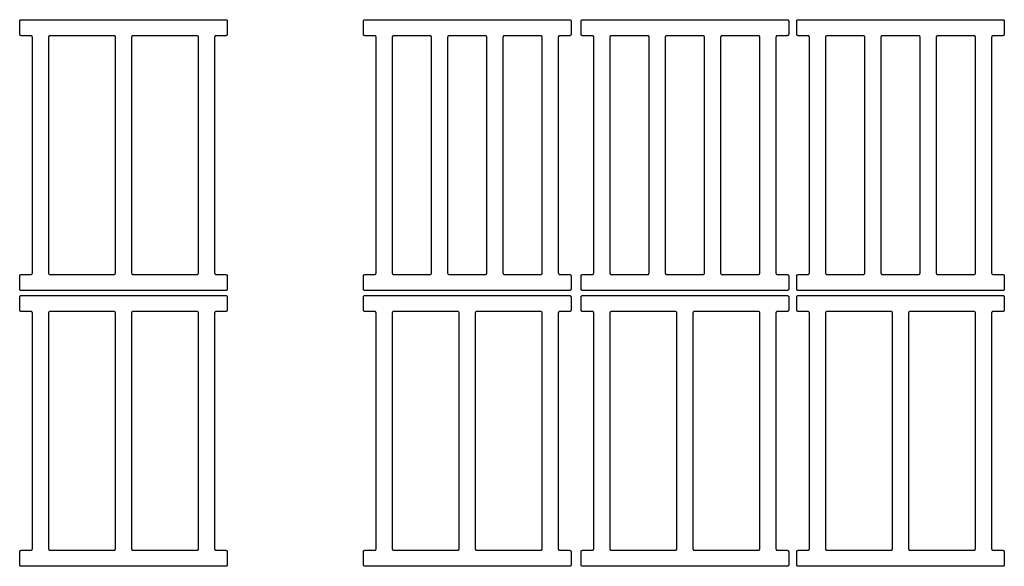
# Model space of a CAD drawing. Header units: millimetres. Extents: x 22718 to 26935, y -10434 to -9311.
# Tile 8 of 11: x 24787 to 25768, y -10406 to -9861. Entities that reach past the tile are written whole.
import ezdxf

# ---------------------------------------------------------------- set-up
doc = ezdxf.new("R2010")
doc.units = ezdxf.units.MM
doc.layers.add('COTES_PLANOLS$Visible$Curves$Default', color=7, linetype='Continuous', true_color=0x000000)

msp = doc.modelspace()

# ---------------------------------------------------------------- linework, layer by layer
at = {"layer": 'COTES_PLANOLS$Visible$Curves$Default'}
for points, weights in [([(24786.65, -9862.53), (24786.65, -9861.03), (24788.15, -9861.03)], [1, 0.707106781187, 1]), ([(24992.15, -9861.03), (24993.65, -9861.03), (24993.65, -9862.53)], [1, 0.707106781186, 1]), ([(25129.36, -9862.53), (25129.36, -9861.03), (25130.86, -9861.03)], [1, 0.707106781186, 1]), ([(25334.86, -9861.03), (25336.36, -9861.03), (25336.36, -9862.53)], [1, 0.707106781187, 1]), ([(25346.36, -9862.53), (25346.36, -9861.03), (25347.86, -9861.03)], [1, 0.707106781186, 1]), ([(25551.86, -9861.03), (25553.36, -9861.03), (25553.36, -9862.53)], [1, 0.707106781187, 1]), ([(25561.36, -9862.53), (25561.36, -9861.03), (25562.86, -9861.03)], [1, 0.707106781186, 1]), ([(25766.86, -9861.03), (25768.36, -9861.03), (25768.36, -9862.53)], [1, 0.707106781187, 1]), ([(24788.15, -9877.03), (24786.65, -9877.03), (24786.65, -9875.53)], [1, 0.707106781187, 1]), ([(24993.65, -9875.53), (24993.65, -9877.03), (24992.15, -9877.03)], [1, 0.707106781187, 1]), ([(25130.86, -9877.03), (25129.36, -9877.03), (25129.36, -9875.53)], [1, 0.707106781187, 1]), ([(25336.36, -9875.53), (25336.36, -9877.03), (25334.86, -9877.03)], [1, 0.707106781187, 1]), ([(25347.86, -9877.03), (25346.36, -9877.03), (25346.36, -9875.53)], [1, 0.707106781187, 1]), ([(25553.36, -9875.53), (25553.36, -9877.03), (25551.86, -9877.03)], [1, 0.707106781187, 1]), ([(25562.86, -9877.03), (25561.36, -9877.03), (25561.36, -9875.53)], [1, 0.707106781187, 1]), ([(25768.36, -9875.53), (25768.36, -9877.03), (25766.86, -9877.03)], [1, 0.707106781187, 1]), ([(24799.35, -9878.53), (24799.35, -9877.03), (24797.85, -9877.03)], [1, 0.707106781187, 1]), ([(24816.85, -9877.03), (24815.35, -9877.03), (24815.35, -9878.53)], [1, 0.707106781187, 1]), ([(24882.15, -9878.53), (24882.15, -9877.03), (24880.65, -9877.03)], [1, 0.707106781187, 1]), ([(24899.65, -9877.03), (24898.15, -9877.03), (24898.15, -9878.53)], [1, 0.707106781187, 1]), ([(24964.95, -9878.53), (24964.95, -9877.03), (24963.45, -9877.03)], [1, 0.707106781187, 1]), ([(24982.45, -9877.03), (24980.95, -9877.03), (24980.95, -9878.53)], [1, 0.707106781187, 1]), ([(25142.06, -9878.53), (25142.06, -9877.03), (25140.56, -9877.03)], [1, 0.707106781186, 1]), ([(25159.56, -9877.03), (25158.06, -9877.03), (25158.06, -9878.53)], [1, 0.707106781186, 1]), ([(25197.26, -9878.53), (25197.26, -9877.03), (25195.76, -9877.03)], [1, 0.707106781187, 1]), ([(25214.76, -9877.03), (25213.26, -9877.03), (25213.26, -9878.53)], [1, 0.707106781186, 1]), ([(25252.46, -9878.53), (25252.46, -9877.03), (25250.96, -9877.03)], [1, 0.707106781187, 1]), ([(25269.96, -9877.03), (25268.46, -9877.03), (25268.46, -9878.53)], [1, 0.707106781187, 1]), ([(25307.66, -9878.53), (25307.66, -9877.03), (25306.16, -9877.03)], [1, 0.707106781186, 1]), ([(25325.16, -9877.03), (25323.66, -9877.03), (25323.66, -9878.53)], [1, 0.707106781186, 1]), ([(25359.06, -9878.53), (25359.06, -9877.03), (25357.56, -9877.03)], [1, 0.707106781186, 1]), ([(25376.56, -9877.03), (25375.06, -9877.03), (25375.06, -9878.53)], [1, 0.707106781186, 1]), ([(25414.26, -9878.53), (25414.26, -9877.03), (25412.76, -9877.03)], [1, 0.707106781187, 1]), ([(25431.76, -9877.03), (25430.26, -9877.03), (25430.26, -9878.53)], [1, 0.707106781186, 1]), ([(25469.46, -9878.53), (25469.46, -9877.03), (25467.96, -9877.03)], [1, 0.707106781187, 1]), ([(25486.96, -9877.03), (25485.46, -9877.03), (25485.46, -9878.53)], [1, 0.707106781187, 1]), ([(25524.66, -9878.53), (25524.66, -9877.03), (25523.16, -9877.03)], [1, 0.707106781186, 1]), ([(25542.16, -9877.03), (25540.66, -9877.03), (25540.66, -9878.53)], [1, 0.707106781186, 1]), ([(25574.06, -9878.53), (25574.06, -9877.03), (25572.56, -9877.03)], [1, 0.707106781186, 1]), ([(25591.56, -9877.03), (25590.06, -9877.03), (25590.06, -9878.53)], [1, 0.707106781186, 1]), ([(25629.26, -9878.53), (25629.26, -9877.03), (25627.76, -9877.03)], [1, 0.707106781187, 1]), ([(25646.76, -9877.03), (25645.26, -9877.03), (25645.26, -9878.53)], [1, 0.707106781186, 1]), ([(25684.46, -9878.53), (25684.46, -9877.03), (25682.96, -9877.03)], [1, 0.707106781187, 1]), ([(25701.96, -9877.03), (25700.46, -9877.03), (25700.46, -9878.53)], [1, 0.707106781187, 1]), ([(25739.66, -9878.53), (25739.66, -9877.03), (25738.16, -9877.03)], [1, 0.707106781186, 1]), ([(25757.16, -9877.03), (25755.66, -9877.03), (25755.66, -9878.53)], [1, 0.707106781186, 1]), ([(24786.65, -10116.53), (24786.65, -10115.03), (24788.15, -10115.03)], [1, 0.707106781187, 1]), ([(24797.85, -10115.03), (24799.35, -10115.03), (24799.35, -10113.53)], [1, 0.707106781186, 1]), ([(24815.35, -10113.53), (24815.35, -10115.03), (24816.85, -10115.03)], [1, 0.707106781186, 1]), ([(24880.65, -10115.03), (24882.15, -10115.03), (24882.15, -10113.53)], [1, 0.707106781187, 1]), ([(24898.15, -10113.53), (24898.15, -10115.03), (24899.65, -10115.03)], [1, 0.707106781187, 1]), ([(24963.45, -10115.03), (24964.95, -10115.03), (24964.95, -10113.53)], [1, 0.707106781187, 1]), ([(24980.95, -10113.53), (24980.95, -10115.03), (24982.45, -10115.03)], [1, 0.707106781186, 1]), ([(24992.15, -10115.03), (24993.65, -10115.03), (24993.65, -10116.53)], [1, 0.707106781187, 1]), ([(25129.36, -10116.53), (25129.36, -10115.03), (25130.86, -10115.03)], [1, 0.707106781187, 1]), ([(25140.56, -10115.03), (25142.06, -10115.03), (25142.06, -10113.53)], [1, 0.707106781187, 1]), ([(25158.06, -10113.53), (25158.06, -10115.03), (25159.56, -10115.03)], [1, 0.707106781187, 1]), ([(25195.76, -10115.03), (25197.26, -10115.03), (25197.26, -10113.53)], [1, 0.707106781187, 1]), ([(25213.26, -10113.53), (25213.26, -10115.03), (25214.76, -10115.03)], [1, 0.707106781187, 1]), ([(25250.96, -10115.03), (25252.46, -10115.03), (25252.46, -10113.53)], [1, 0.707106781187, 1]), ([(25268.46, -10113.53), (25268.46, -10115.03), (25269.96, -10115.03)], [1, 0.707106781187, 1]), ([(25306.16, -10115.03), (25307.66, -10115.03), (25307.66, -10113.53)], [1, 0.707106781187, 1]), ([(25323.66, -10113.53), (25323.66, -10115.03), (25325.16, -10115.03)], [1, 0.707106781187, 1]), ([(25334.86, -10115.03), (25336.36, -10115.03), (25336.36, -10116.53)], [1, 0.707106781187, 1]), ([(25346.36, -10116.53), (25346.36, -10115.03), (25347.86, -10115.03)], [1, 0.707106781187, 1]), ([(25357.56, -10115.03), (25359.06, -10115.03), (25359.06, -10113.53)], [1, 0.707106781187, 1]), ([(25375.06, -10113.53), (25375.06, -10115.03), (25376.56, -10115.03)], [1, 0.707106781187, 1]), ([(25412.76, -10115.03), (25414.26, -10115.03), (25414.26, -10113.53)], [1, 0.707106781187, 1]), ([(25430.26, -10113.53), (25430.26, -10115.03), (25431.76, -10115.03)], [1, 0.707106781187, 1]), ([(25467.96, -10115.03), (25469.46, -10115.03), (25469.46, -10113.53)], [1, 0.707106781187, 1]), ([(25485.46, -10113.53), (25485.46, -10115.03), (25486.96, -10115.03)], [1, 0.707106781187, 1]), ([(25523.16, -10115.03), (25524.66, -10115.03), (25524.66, -10113.53)], [1, 0.707106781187, 1]), ([(25540.66, -10113.53), (25540.66, -10115.03), (25542.16, -10115.03)], [1, 0.707106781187, 1]), ([(25551.86, -10115.03), (25553.36, -10115.03), (25553.36, -10116.53)], [1, 0.707106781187, 1]), ([(25561.36, -10116.53), (25561.36, -10115.03), (25562.86, -10115.03)], [1, 0.707106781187, 1]), ([(25572.56, -10115.03), (25574.06, -10115.03), (25574.06, -10113.53)], [1, 0.707106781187, 1]), ([(25590.06, -10113.53), (25590.06, -10115.03), (25591.56, -10115.03)], [1, 0.707106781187, 1]), ([(25627.76, -10115.03), (25629.26, -10115.03), (25629.26, -10113.53)], [1, 0.707106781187, 1]), ([(25645.26, -10113.53), (25645.26, -10115.03), (25646.76, -10115.03)], [1, 0.707106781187, 1]), ([(25682.96, -10115.03), (25684.46, -10115.03), (25684.46, -10113.53)], [1, 0.707106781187, 1]), ([(25700.46, -10113.53), (25700.46, -10115.03), (25701.96, -10115.03)], [1, 0.707106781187, 1]), ([(25738.16, -10115.03), (25739.66, -10115.03), (25739.66, -10113.53)], [1, 0.707106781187, 1]), ([(25755.66, -10113.53), (25755.66, -10115.03), (25757.16, -10115.03)], [1, 0.707106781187, 1]), ([(25766.86, -10115.03), (25768.36, -10115.03), (25768.36, -10116.53)], [1, 0.707106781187, 1]), ([(24788.15, -10131.03), (24786.65, -10131.03), (24786.65, -10129.53)], [1, 0.707106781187, 1]), ([(24993.65, -10129.53), (24993.65, -10131.03), (24992.15, -10131.03)], [1, 0.707106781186, 1]), ([(25130.86, -10131.03), (25129.36, -10131.03), (25129.36, -10129.53)], [1, 0.707106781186, 1]), ([(25336.36, -10129.53), (25336.36, -10131.03), (25334.86, -10131.03)], [1, 0.707106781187, 1]), ([(25347.86, -10131.03), (25346.36, -10131.03), (25346.36, -10129.53)], [1, 0.707106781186, 1]), ([(25553.36, -10129.53), (25553.36, -10131.03), (25551.86, -10131.03)], [1, 0.707106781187, 1]), ([(25562.86, -10131.03), (25561.36, -10131.03), (25561.36, -10129.53)], [1, 0.707106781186, 1]), ([(25768.36, -10129.53), (25768.36, -10131.03), (25766.86, -10131.03)], [1, 0.707106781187, 1]), ([(24786.65, -10137.53), (24786.65, -10136.03), (24788.15, -10136.03)], [1, 0.707106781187, 1]), ([(24992.15, -10136.03), (24993.65, -10136.03), (24993.65, -10137.53)], [1, 0.707106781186, 1]), ([(25129.36, -10137.53), (25129.36, -10136.03), (25130.86, -10136.03)], [1, 0.707106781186, 1]), ([(25334.86, -10136.03), (25336.36, -10136.03), (25336.36, -10137.53)], [1, 0.707106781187, 1]), ([(25346.36, -10137.53), (25346.36, -10136.03), (25347.86, -10136.03)], [1, 0.707106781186, 1]), ([(25551.86, -10136.03), (25553.36, -10136.03), (25553.36, -10137.53)], [1, 0.707106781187, 1]), ([(25561.36, -10137.53), (25561.36, -10136.03), (25562.86, -10136.03)], [1, 0.707106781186, 1]), ([(25766.86, -10136.03), (25768.36, -10136.03), (25768.36, -10137.53)], [1, 0.707106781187, 1]), ([(24788.15, -10152.03), (24786.65, -10152.03), (24786.65, -10150.53)], [1, 0.707106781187, 1]), ([(24993.65, -10150.53), (24993.65, -10152.03), (24992.15, -10152.03)], [1, 0.707106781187, 1]), ([(25130.86, -10152.03), (25129.36, -10152.03), (25129.36, -10150.53)], [1, 0.707106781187, 1]), ([(25336.36, -10150.53), (25336.36, -10152.03), (25334.86, -10152.03)], [1, 0.707106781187, 1]), ([(25347.86, -10152.03), (25346.36, -10152.03), (25346.36, -10150.53)], [1, 0.707106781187, 1]), ([(25553.36, -10150.53), (25553.36, -10152.03), (25551.86, -10152.03)], [1, 0.707106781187, 1]), ([(25562.86, -10152.03), (25561.36, -10152.03), (25561.36, -10150.53)], [1, 0.707106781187, 1]), ([(25768.36, -10150.53), (25768.36, -10152.03), (25766.86, -10152.03)], [1, 0.707106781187, 1]), ([(24799.35, -10153.53), (24799.35, -10152.03), (24797.85, -10152.03)], [1, 0.707106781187, 1]), ([(24816.85, -10152.03), (24815.35, -10152.03), (24815.35, -10153.53)], [1, 0.707106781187, 1]), ([(24882.15, -10153.53), (24882.15, -10152.03), (24880.65, -10152.03)], [1, 0.707106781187, 1]), ([(24899.65, -10152.03), (24898.15, -10152.03), (24898.15, -10153.53)], [1, 0.707106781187, 1]), ([(24964.95, -10153.53), (24964.95, -10152.03), (24963.45, -10152.03)], [1, 0.707106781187, 1]), ([(24982.45, -10152.03), (24980.95, -10152.03), (24980.95, -10153.53)], [1, 0.707106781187, 1]), ([(25142.06, -10153.53), (25142.06, -10152.03), (25140.56, -10152.03)], [1, 0.707106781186, 1]), ([(25159.56, -10152.03), (25158.06, -10152.03), (25158.06, -10153.53)], [1, 0.707106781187, 1]), ([(25224.86, -10153.53), (25224.86, -10152.03), (25223.36, -10152.03)], [1, 0.707106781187, 1]), ([(25242.36, -10152.03), (25240.86, -10152.03), (25240.86, -10153.53)], [1, 0.707106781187, 1]), ([(25307.66, -10153.53), (25307.66, -10152.03), (25306.16, -10152.03)], [1, 0.707106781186, 1]), ([(25325.16, -10152.03), (25323.66, -10152.03), (25323.66, -10153.53)], [1, 0.707106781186, 1]), ([(25359.06, -10153.53), (25359.06, -10152.03), (25357.56, -10152.03)], [1, 0.707106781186, 1]), ([(25376.56, -10152.03), (25375.06, -10152.03), (25375.06, -10153.53)], [1, 0.707106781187, 1]), ([(25441.86, -10153.53), (25441.86, -10152.03), (25440.36, -10152.03)], [1, 0.707106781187, 1]), ([(25459.36, -10152.03), (25457.86, -10152.03), (25457.86, -10153.53)], [1, 0.707106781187, 1]), ([(25524.66, -10153.53), (25524.66, -10152.03), (25523.16, -10152.03)], [1, 0.707106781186, 1]), ([(25542.16, -10152.03), (25540.66, -10152.03), (25540.66, -10153.53)], [1, 0.707106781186, 1]), ([(25574.06, -10153.53), (25574.06, -10152.03), (25572.56, -10152.03)], [1, 0.707106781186, 1]), ([(25591.56, -10152.03), (25590.06, -10152.03), (25590.06, -10153.53)], [1, 0.707106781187, 1]), ([(25656.86, -10153.53), (25656.86, -10152.03), (25655.36, -10152.03)], [1, 0.707106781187, 1]), ([(25674.36, -10152.03), (25672.86, -10152.03), (25672.86, -10153.53)], [1, 0.707106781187, 1]), ([(25739.66, -10153.53), (25739.66, -10152.03), (25738.16, -10152.03)], [1, 0.707106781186, 1]), ([(25757.16, -10152.03), (25755.66, -10152.03), (25755.66, -10153.53)], [1, 0.707106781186, 1]), ([(24786.65, -10391.53), (24786.65, -10390.03), (24788.15, -10390.03)], [1, 0.707106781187, 1]), ([(24797.85, -10390.03), (24799.35, -10390.03), (24799.35, -10388.53)], [1, 0.707106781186, 1]), ([(24815.35, -10388.53), (24815.35, -10390.03), (24816.85, -10390.03)], [1, 0.707106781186, 1]), ([(24880.65, -10390.03), (24882.15, -10390.03), (24882.15, -10388.53)], [1, 0.707106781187, 1]), ([(24898.15, -10388.53), (24898.15, -10390.03), (24899.65, -10390.03)], [1, 0.707106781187, 1]), ([(24963.45, -10390.03), (24964.95, -10390.03), (24964.95, -10388.53)], [1, 0.707106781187, 1]), ([(24980.95, -10388.53), (24980.95, -10390.03), (24982.45, -10390.03)], [1, 0.707106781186, 1]), ([(24992.15, -10390.03), (24993.65, -10390.03), (24993.65, -10391.53)], [1, 0.707106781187, 1]), ([(25129.36, -10391.53), (25129.36, -10390.03), (25130.86, -10390.03)], [1, 0.707106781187, 1]), ([(25140.56, -10390.03), (25142.06, -10390.03), (25142.06, -10388.53)], [1, 0.707106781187, 1]), ([(25158.06, -10388.53), (25158.06, -10390.03), (25159.56, -10390.03)], [1, 0.707106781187, 1]), ([(25223.36, -10390.03), (25224.86, -10390.03), (25224.86, -10388.53)], [1, 0.707106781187, 1]), ([(25240.86, -10388.53), (25240.86, -10390.03), (25242.36, -10390.03)], [1, 0.707106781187, 1]), ([(25306.16, -10390.03), (25307.66, -10390.03), (25307.66, -10388.53)], [1, 0.707106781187, 1]), ([(25323.66, -10388.53), (25323.66, -10390.03), (25325.16, -10390.03)], [1, 0.707106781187, 1]), ([(25334.86, -10390.03), (25336.36, -10390.03), (25336.36, -10391.53)], [1, 0.707106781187, 1]), ([(25346.36, -10391.53), (25346.36, -10390.03), (25347.86, -10390.03)], [1, 0.707106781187, 1]), ([(25357.56, -10390.03), (25359.06, -10390.03), (25359.06, -10388.53)], [1, 0.707106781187, 1]), ([(25375.06, -10388.53), (25375.06, -10390.03), (25376.56, -10390.03)], [1, 0.707106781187, 1]), ([(25440.36, -10390.03), (25441.86, -10390.03), (25441.86, -10388.53)], [1, 0.707106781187, 1]), ([(25457.86, -10388.53), (25457.86, -10390.03), (25459.36, -10390.03)], [1, 0.707106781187, 1]), ([(25523.16, -10390.03), (25524.66, -10390.03), (25524.66, -10388.53)], [1, 0.707106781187, 1]), ([(25540.66, -10388.53), (25540.66, -10390.03), (25542.16, -10390.03)], [1, 0.707106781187, 1]), ([(25551.86, -10390.03), (25553.36, -10390.03), (25553.36, -10391.53)], [1, 0.707106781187, 1]), ([(25561.36, -10391.53), (25561.36, -10390.03), (25562.86, -10390.03)], [1, 0.707106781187, 1]), ([(25572.56, -10390.03), (25574.06, -10390.03), (25574.06, -10388.53)], [1, 0.707106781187, 1]), ([(25590.06, -10388.53), (25590.06, -10390.03), (25591.56, -10390.03)], [1, 0.707106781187, 1]), ([(25655.36, -10390.03), (25656.86, -10390.03), (25656.86, -10388.53)], [1, 0.707106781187, 1]), ([(25672.86, -10388.53), (25672.86, -10390.03), (25674.36, -10390.03)], [1, 0.707106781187, 1]), ([(25738.16, -10390.03), (25739.66, -10390.03), (25739.66, -10388.53)], [1, 0.707106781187, 1]), ([(25755.66, -10388.53), (25755.66, -10390.03), (25757.16, -10390.03)], [1, 0.707106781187, 1]), ([(25766.86, -10390.03), (25768.36, -10390.03), (25768.36, -10391.53)], [1, 0.707106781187, 1]), ([(24788.15, -10406.03), (24786.65, -10406.03), (24786.65, -10404.53)], [1, 0.707106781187, 1]), ([(24993.65, -10404.53), (24993.65, -10406.03), (24992.15, -10406.03)], [1, 0.707106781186, 1]), ([(25130.86, -10406.03), (25129.36, -10406.03), (25129.36, -10404.53)], [1, 0.707106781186, 1]), ([(25336.36, -10404.53), (25336.36, -10406.03), (25334.86, -10406.03)], [1, 0.707106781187, 1]), ([(25347.86, -10406.03), (25346.36, -10406.03), (25346.36, -10404.53)], [1, 0.707106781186, 1]), ([(25553.36, -10404.53), (25553.36, -10406.03), (25551.86, -10406.03)], [1, 0.707106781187, 1]), ([(25562.86, -10406.03), (25561.36, -10406.03), (25561.36, -10404.53)], [1, 0.707106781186, 1]), ([(25768.36, -10404.53), (25768.36, -10406.03), (25766.86, -10406.03)], [1, 0.707106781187, 1])]:
    msp.add_rational_spline(points, weights, degree=2, dxfattribs=at)
for points in [[(24786.65, -9875.53), (24786.65, -9869.03), (24786.65, -9862.53)], [(24788.15, -9861.03), (24890.15, -9861.03), (24992.15, -9861.03)], [(24993.65, -9862.53), (24993.65, -9869.03), (24993.65, -9875.53)], [(25129.36, -9875.53), (25129.36, -9869.03), (25129.36, -9862.53)], [(25130.86, -9861.03), (25232.86, -9861.03), (25334.86, -9861.03)], [(25336.36, -9862.53), (25336.36, -9869.03), (25336.36, -9875.53)], [(25346.36, -9875.53), (25346.36, -9869.03), (25346.36, -9862.53)], [(25347.86, -9861.03), (25449.86, -9861.03), (25551.86, -9861.03)], [(25553.36, -9862.53), (25553.36, -9869.03), (25553.36, -9875.53)], [(25561.36, -9875.53), (25561.36, -9869.03), (25561.36, -9862.53)], [(25562.86, -9861.03), (25664.86, -9861.03), (25766.86, -9861.03)], [(25768.36, -9862.53), (25768.36, -9869.03), (25768.36, -9875.53)], [(24797.85, -9877.03), (24793, -9877.03), (24788.15, -9877.03)], [(24799.35, -10113.53), (24799.35, -9996.03), (24799.35, -9878.53)], [(24815.35, -9878.53), (24815.35, -9996.03), (24815.35, -10113.53)], [(24882.15, -10113.53), (24882.15, -9996.03), (24882.15, -9878.53)], [(24898.15, -9878.53), (24898.15, -9996.03), (24898.15, -10113.53)], [(24964.95, -10113.53), (24964.95, -9996.03), (24964.95, -9878.53)], [(24980.95, -9878.53), (24980.95, -9996.03), (24980.95, -10113.53)], [(24992.15, -9877.03), (24987.3, -9877.03), (24982.45, -9877.03)], [(25140.56, -9877.03), (25135.71, -9877.03), (25130.86, -9877.03)], [(25142.06, -10113.53), (25142.06, -9996.03), (25142.06, -9878.53)], [(25158.06, -9878.53), (25158.06, -9996.03), (25158.06, -10113.53)], [(25195.76, -9877.03), (25177.66, -9877.03), (25159.56, -9877.03)], [(25197.26, -10113.53), (25197.26, -9996.03), (25197.26, -9878.53)], [(25213.26, -9878.53), (25213.26, -9996.03), (25213.26, -10113.53)], [(25250.96, -9877.03), (25232.86, -9877.03), (25214.76, -9877.03)], [(25252.46, -10113.53), (25252.46, -9996.03), (25252.46, -9878.53)], [(25268.46, -9878.53), (25268.46, -9996.03), (25268.46, -10113.53)], [(25306.16, -9877.03), (25288.06, -9877.03), (25269.96, -9877.03)], [(25307.66, -10113.53), (25307.66, -9996.03), (25307.66, -9878.53)], [(25323.66, -9878.53), (25323.66, -9996.03), (25323.66, -10113.53)], [(25334.86, -9877.03), (25330.01, -9877.03), (25325.16, -9877.03)], [(25357.56, -9877.03), (25352.71, -9877.03), (25347.86, -9877.03)], [(25359.06, -10113.53), (25359.06, -9996.03), (25359.06, -9878.53)], [(25375.06, -9878.53), (25375.06, -9996.03), (25375.06, -10113.53)], [(25412.76, -9877.03), (25394.66, -9877.03), (25376.56, -9877.03)], [(25414.26, -10113.53), (25414.26, -9996.03), (25414.26, -9878.53)], [(25430.26, -9878.53), (25430.26, -9996.03), (25430.26, -10113.53)], [(25467.96, -9877.03), (25449.86, -9877.03), (25431.76, -9877.03)], [(25469.46, -10113.53), (25469.46, -9996.03), (25469.46, -9878.53)], [(25485.46, -9878.53), (25485.46, -9996.03), (25485.46, -10113.53)], [(25523.16, -9877.03), (25505.06, -9877.03), (25486.96, -9877.03)], [(25524.66, -10113.53), (25524.66, -9996.03), (25524.66, -9878.53)], [(25540.66, -9878.53), (25540.66, -9996.03), (25540.66, -10113.53)], [(25551.86, -9877.03), (25547.01, -9877.03), (25542.16, -9877.03)], [(25572.56, -9877.03), (25567.71, -9877.03), (25562.86, -9877.03)], [(25574.06, -10113.53), (25574.06, -9996.03), (25574.06, -9878.53)], [(25590.06, -9878.53), (25590.06, -9996.03), (25590.06, -10113.53)], [(25627.76, -9877.03), (25609.66, -9877.03), (25591.56, -9877.03)], [(25629.26, -10113.53), (25629.26, -9996.03), (25629.26, -9878.53)], [(25645.26, -9878.53), (25645.26, -9996.03), (25645.26, -10113.53)], [(25682.96, -9877.03), (25664.86, -9877.03), (25646.76, -9877.03)], [(25684.46, -10113.53), (25684.46, -9996.03), (25684.46, -9878.53)], [(25700.46, -9878.53), (25700.46, -9996.03), (25700.46, -10113.53)], [(25738.16, -9877.03), (25720.06, -9877.03), (25701.96, -9877.03)], [(25739.66, -10113.53), (25739.66, -9996.03), (25739.66, -9878.53)], [(25755.66, -9878.53), (25755.66, -9996.03), (25755.66, -10113.53)], [(25766.86, -9877.03), (25762.01, -9877.03), (25757.16, -9877.03)], [(24786.65, -10129.53), (24786.65, -10123.03), (24786.65, -10116.53)], [(24788.15, -10115.03), (24793, -10115.03), (24797.85, -10115.03)], [(24982.45, -10115.03), (24987.3, -10115.03), (24992.15, -10115.03)], [(24993.65, -10116.53), (24993.65, -10123.03), (24993.65, -10129.53)], [(25129.36, -10129.53), (25129.36, -10123.03), (25129.36, -10116.53)], [(25130.86, -10115.03), (25135.71, -10115.03), (25140.56, -10115.03)], [(25159.56, -10115.03), (25177.66, -10115.03), (25195.76, -10115.03)], [(25214.76, -10115.03), (25232.86, -10115.03), (25250.96, -10115.03)], [(25269.96, -10115.03), (25288.06, -10115.03), (25306.16, -10115.03)], [(25325.16, -10115.03), (25330.01, -10115.03), (25334.86, -10115.03)], [(25336.36, -10116.53), (25336.36, -10123.03), (25336.36, -10129.53)], [(25346.36, -10129.53), (25346.36, -10123.03), (25346.36, -10116.53)], [(25347.86, -10115.03), (25352.71, -10115.03), (25357.56, -10115.03)], [(25376.56, -10115.03), (25394.66, -10115.03), (25412.76, -10115.03)], [(25431.76, -10115.03), (25449.86, -10115.03), (25467.96, -10115.03)], [(25486.96, -10115.03), (25505.06, -10115.03), (25523.16, -10115.03)], [(25542.16, -10115.03), (25547.01, -10115.03), (25551.86, -10115.03)], [(25553.36, -10116.53), (25553.36, -10123.03), (25553.36, -10129.53)], [(25561.36, -10129.53), (25561.36, -10123.03), (25561.36, -10116.53)], [(25562.86, -10115.03), (25567.71, -10115.03), (25572.56, -10115.03)], [(25591.56, -10115.03), (25609.66, -10115.03), (25627.76, -10115.03)], [(25646.76, -10115.03), (25664.86, -10115.03), (25682.96, -10115.03)], [(25701.96, -10115.03), (25720.06, -10115.03), (25738.16, -10115.03)], [(25757.16, -10115.03), (25762.01, -10115.03), (25766.86, -10115.03)], [(25768.36, -10116.53), (25768.36, -10123.03), (25768.36, -10129.53)], [(24992.15, -10131.03), (24890.15, -10131.03), (24788.15, -10131.03)], [(25334.86, -10131.03), (25232.86, -10131.03), (25130.86, -10131.03)], [(25551.86, -10131.03), (25449.86, -10131.03), (25347.86, -10131.03)], [(25766.86, -10131.03), (25664.86, -10131.03), (25562.86, -10131.03)], [(24786.65, -10150.53), (24786.65, -10144.03), (24786.65, -10137.53)], [(24788.15, -10136.03), (24890.15, -10136.03), (24992.15, -10136.03)], [(24993.65, -10137.53), (24993.65, -10144.03), (24993.65, -10150.53)], [(25129.36, -10150.53), (25129.36, -10144.03), (25129.36, -10137.53)], [(25130.86, -10136.03), (25232.86, -10136.03), (25334.86, -10136.03)], [(25336.36, -10137.53), (25336.36, -10144.03), (25336.36, -10150.53)], [(25346.36, -10150.53), (25346.36, -10144.03), (25346.36, -10137.53)], [(25347.86, -10136.03), (25449.86, -10136.03), (25551.86, -10136.03)], [(25553.36, -10137.53), (25553.36, -10144.03), (25553.36, -10150.53)], [(25561.36, -10150.53), (25561.36, -10144.03), (25561.36, -10137.53)], [(25562.86, -10136.03), (25664.86, -10136.03), (25766.86, -10136.03)], [(25768.36, -10137.53), (25768.36, -10144.03), (25768.36, -10150.53)], [(24797.85, -10152.03), (24793, -10152.03), (24788.15, -10152.03)], [(24799.35, -10388.53), (24799.35, -10271.03), (24799.35, -10153.53)], [(24815.35, -10153.53), (24815.35, -10271.03), (24815.35, -10388.53)], [(24882.15, -10388.53), (24882.15, -10271.03), (24882.15, -10153.53)], [(24898.15, -10153.53), (24898.15, -10271.03), (24898.15, -10388.53)], [(24964.95, -10388.53), (24964.95, -10271.03), (24964.95, -10153.53)], [(24980.95, -10153.53), (24980.95, -10271.03), (24980.95, -10388.53)], [(24992.15, -10152.03), (24987.3, -10152.03), (24982.45, -10152.03)], [(25140.56, -10152.03), (25135.71, -10152.03), (25130.86, -10152.03)], [(25142.06, -10388.53), (25142.06, -10271.03), (25142.06, -10153.53)], [(25158.06, -10153.53), (25158.06, -10271.03), (25158.06, -10388.53)], [(25224.86, -10388.53), (25224.86, -10271.03), (25224.86, -10153.53)], [(25240.86, -10153.53), (25240.86, -10271.03), (25240.86, -10388.53)], [(25307.66, -10388.53), (25307.66, -10271.03), (25307.66, -10153.53)], [(25323.66, -10153.53), (25323.66, -10271.03), (25323.66, -10388.53)], [(25334.86, -10152.03), (25330.01, -10152.03), (25325.16, -10152.03)], [(25357.56, -10152.03), (25352.71, -10152.03), (25347.86, -10152.03)], [(25359.06, -10388.53), (25359.06, -10271.03), (25359.06, -10153.53)], [(25375.06, -10153.53), (25375.06, -10271.03), (25375.06, -10388.53)], [(25441.86, -10388.53), (25441.86, -10271.03), (25441.86, -10153.53)], [(25457.86, -10153.53), (25457.86, -10271.03), (25457.86, -10388.53)], [(25524.66, -10388.53), (25524.66, -10271.03), (25524.66, -10153.53)], [(25540.66, -10153.53), (25540.66, -10271.03), (25540.66, -10388.53)], [(25551.86, -10152.03), (25547.01, -10152.03), (25542.16, -10152.03)], [(25572.56, -10152.03), (25567.71, -10152.03), (25562.86, -10152.03)], [(25574.06, -10388.53), (25574.06, -10271.03), (25574.06, -10153.53)], [(25590.06, -10153.53), (25590.06, -10271.03), (25590.06, -10388.53)], [(25656.86, -10388.53), (25656.86, -10271.03), (25656.86, -10153.53)], [(25672.86, -10153.53), (25672.86, -10271.03), (25672.86, -10388.53)], [(25739.66, -10388.53), (25739.66, -10271.03), (25739.66, -10153.53)], [(25755.66, -10153.53), (25755.66, -10271.03), (25755.66, -10388.53)], [(25766.86, -10152.03), (25762.01, -10152.03), (25757.16, -10152.03)], [(24786.65, -10404.53), (24786.65, -10398.03), (24786.65, -10391.53)], [(24788.15, -10390.03), (24793, -10390.03), (24797.85, -10390.03)], [(24982.45, -10390.03), (24987.3, -10390.03), (24992.15, -10390.03)], [(24993.65, -10391.53), (24993.65, -10398.03), (24993.65, -10404.53)], [(25129.36, -10404.53), (25129.36, -10398.03), (25129.36, -10391.53)], [(25130.86, -10390.03), (25135.71, -10390.03), (25140.56, -10390.03)], [(25325.16, -10390.03), (25330.01, -10390.03), (25334.86, -10390.03)], [(25336.36, -10391.53), (25336.36, -10398.03), (25336.36, -10404.53)], [(25346.36, -10404.53), (25346.36, -10398.03), (25346.36, -10391.53)], [(25347.86, -10390.03), (25352.71, -10390.03), (25357.56, -10390.03)], [(25542.16, -10390.03), (25547.01, -10390.03), (25551.86, -10390.03)], [(25553.36, -10391.53), (25553.36, -10398.03), (25553.36, -10404.53)], [(25561.36, -10404.53), (25561.36, -10398.03), (25561.36, -10391.53)], [(25562.86, -10390.03), (25567.71, -10390.03), (25572.56, -10390.03)], [(25757.16, -10390.03), (25762.01, -10390.03), (25766.86, -10390.03)], [(25768.36, -10391.53), (25768.36, -10398.03), (25768.36, -10404.53)], [(24992.15, -10406.03), (24890.15, -10406.03), (24788.15, -10406.03)], [(25334.86, -10406.03), (25232.86, -10406.03), (25130.86, -10406.03)], [(25551.86, -10406.03), (25449.86, -10406.03), (25347.86, -10406.03)], [(25766.86, -10406.03), (25664.86, -10406.03), (25562.86, -10406.03)]]:
    msp.add_open_spline(points, degree=2, dxfattribs=at)
for points, knots in [([(24880.65, -9877.03), (24868.7, -9877.03), (24856.75, -9877.03), (24848.75, -9877.03), (24840.75, -9877.03), (24828.8, -9877.03), (24816.85, -9877.03)], [-6170.75351, -6170.75351, -6170.75351, -6146.85351, -6146.85351, -6130.85351, -6130.85351, -6106.95351, -6106.95351, -6106.95351]), ([(24963.45, -9877.03), (24951.5, -9877.03), (24939.55, -9877.03), (24931.55, -9877.03), (24923.55, -9877.03), (24911.6, -9877.03), (24899.65, -9877.03)], [-7081.290677, -7081.290677, -7081.290677, -7057.390677, -7057.390677, -7041.390677, -7041.390677, -7017.490677, -7017.490677, -7017.490677]), ([(24816.85, -10115.03), (24828.8, -10115.03), (24840.75, -10115.03), (24848.75, -10115.03), (24856.75, -10115.03), (24868.7, -10115.03), (24880.65, -10115.03)], [-6474.265899, -6474.265899, -6474.265899, -6450.365899, -6450.365899, -6434.365899, -6434.365899, -6410.465899, -6410.465899, -6410.465899]), ([(24899.65, -10115.03), (24911.6, -10115.03), (24923.55, -10115.03), (24931.55, -10115.03), (24939.55, -10115.03), (24951.5, -10115.03), (24963.45, -10115.03)], [-6777.778288, -6777.778288, -6777.778288, -6753.878288, -6753.878288, -6737.878288, -6737.878288, -6713.978288, -6713.978288, -6713.978288]), ([(24880.65, -10152.03), (24868.7, -10152.03), (24856.75, -10152.03), (24848.75, -10152.03), (24840.75, -10152.03), (24828.8, -10152.03), (24816.85, -10152.03)], [-6170.75351, -6170.75351, -6170.75351, -6146.85351, -6146.85351, -6130.85351, -6130.85351, -6106.95351, -6106.95351, -6106.95351]), ([(24963.45, -10152.03), (24951.5, -10152.03), (24939.55, -10152.03), (24931.55, -10152.03), (24923.55, -10152.03), (24911.6, -10152.03), (24899.65, -10152.03)], [-7081.290677, -7081.290677, -7081.290677, -7057.390677, -7057.390677, -7041.390677, -7041.390677, -7017.490677, -7017.490677, -7017.490677]), ([(25223.36, -10152.03), (25211.41, -10152.03), (25199.46, -10152.03), (25191.46, -10152.03), (25183.46, -10152.03), (25171.51, -10152.03), (25159.56, -10152.03)], [-6777.778288, -6777.778288, -6777.778288, -6753.878288, -6753.878288, -6737.878288, -6737.878288, -6713.978288, -6713.978288, -6713.978288]), ([(25306.16, -10152.03), (25294.21, -10152.03), (25282.26, -10152.03), (25274.26, -10152.03), (25266.26, -10152.03), (25254.31, -10152.03), (25242.36, -10152.03)], [-6474.265899, -6474.265899, -6474.265899, -6450.365899, -6450.365899, -6434.365899, -6434.365899, -6410.465899, -6410.465899, -6410.465899]), ([(25440.36, -10152.03), (25428.41, -10152.03), (25416.46, -10152.03), (25408.46, -10152.03), (25400.46, -10152.03), (25388.51, -10152.03), (25376.56, -10152.03)], [-6777.778288, -6777.778288, -6777.778288, -6753.878288, -6753.878288, -6737.878288, -6737.878288, -6713.978288, -6713.978288, -6713.978288]), ([(25523.16, -10152.03), (25511.21, -10152.03), (25499.26, -10152.03), (25491.26, -10152.03), (25483.26, -10152.03), (25471.31, -10152.03), (25459.36, -10152.03)], [-5867.241122, -5867.241122, -5867.241122, -5843.341122, -5843.341122, -5827.341122, -5827.341122, -5803.441122, -5803.441122, -5803.441122]), ([(25655.36, -10152.03), (25643.41, -10152.03), (25631.46, -10152.03), (25623.46, -10152.03), (25615.46, -10152.03), (25603.51, -10152.03), (25591.56, -10152.03)], [-6777.778288, -6777.778288, -6777.778288, -6753.878288, -6753.878288, -6737.878288, -6737.878288, -6713.978288, -6713.978288, -6713.978288]), ([(25738.16, -10152.03), (25726.21, -10152.03), (25714.26, -10152.03), (25706.26, -10152.03), (25698.26, -10152.03), (25686.31, -10152.03), (25674.36, -10152.03)], [-6474.265899, -6474.265899, -6474.265899, -6450.365899, -6450.365899, -6434.365899, -6434.365899, -6410.465899, -6410.465899, -6410.465899]), ([(24816.85, -10390.03), (24828.8, -10390.03), (24840.75, -10390.03), (24848.75, -10390.03), (24856.75, -10390.03), (24868.7, -10390.03), (24880.65, -10390.03)], [-6474.265899, -6474.265899, -6474.265899, -6450.365899, -6450.365899, -6434.365899, -6434.365899, -6410.465899, -6410.465899, -6410.465899]), ([(24899.65, -10390.03), (24911.6, -10390.03), (24923.55, -10390.03), (24931.55, -10390.03), (24939.55, -10390.03), (24951.5, -10390.03), (24963.45, -10390.03)], [-6777.778288, -6777.778288, -6777.778288, -6753.878288, -6753.878288, -6737.878288, -6737.878288, -6713.978288, -6713.978288, -6713.978288]), ([(25159.56, -10390.03), (25171.51, -10390.03), (25183.46, -10390.03), (25191.46, -10390.03), (25199.46, -10390.03), (25211.41, -10390.03), (25223.36, -10390.03)], [-7081.290677, -7081.290677, -7081.290677, -7057.390677, -7057.390677, -7041.390677, -7041.390677, -7017.490677, -7017.490677, -7017.490677]), ([(25242.36, -10390.03), (25254.31, -10390.03), (25266.26, -10390.03), (25274.26, -10390.03), (25282.26, -10390.03), (25294.21, -10390.03), (25306.16, -10390.03)], [-6170.75351, -6170.75351, -6170.75351, -6146.85351, -6146.85351, -6130.85351, -6130.85351, -6106.95351, -6106.95351, -6106.95351]), ([(25376.56, -10390.03), (25388.51, -10390.03), (25400.46, -10390.03), (25408.46, -10390.03), (25416.46, -10390.03), (25428.41, -10390.03), (25440.36, -10390.03)], [-6474.265899, -6474.265899, -6474.265899, -6450.365899, -6450.365899, -6434.365899, -6434.365899, -6410.465899, -6410.465899, -6410.465899]), ([(25459.36, -10390.03), (25471.31, -10390.03), (25483.26, -10390.03), (25491.26, -10390.03), (25499.26, -10390.03), (25511.21, -10390.03), (25523.16, -10390.03)], [-6170.75351, -6170.75351, -6170.75351, -6146.85351, -6146.85351, -6130.85351, -6130.85351, -6106.95351, -6106.95351, -6106.95351]), ([(25591.56, -10390.03), (25603.51, -10390.03), (25615.46, -10390.03), (25623.46, -10390.03), (25631.46, -10390.03), (25643.41, -10390.03), (25655.36, -10390.03)], [-7081.290677, -7081.290677, -7081.290677, -7057.390677, -7057.390677, -7041.390677, -7041.390677, -7017.490677, -7017.490677, -7017.490677]), ([(25674.36, -10390.03), (25686.31, -10390.03), (25698.26, -10390.03), (25706.26, -10390.03), (25714.26, -10390.03), (25726.21, -10390.03), (25738.16, -10390.03)], [-6170.75351, -6170.75351, -6170.75351, -6146.85351, -6146.85351, -6130.85351, -6130.85351, -6106.95351, -6106.95351, -6106.95351])]:
    msp.add_open_spline(points, degree=2, knots=knots, dxfattribs=at)

doc.saveas('drawing.dxf')
